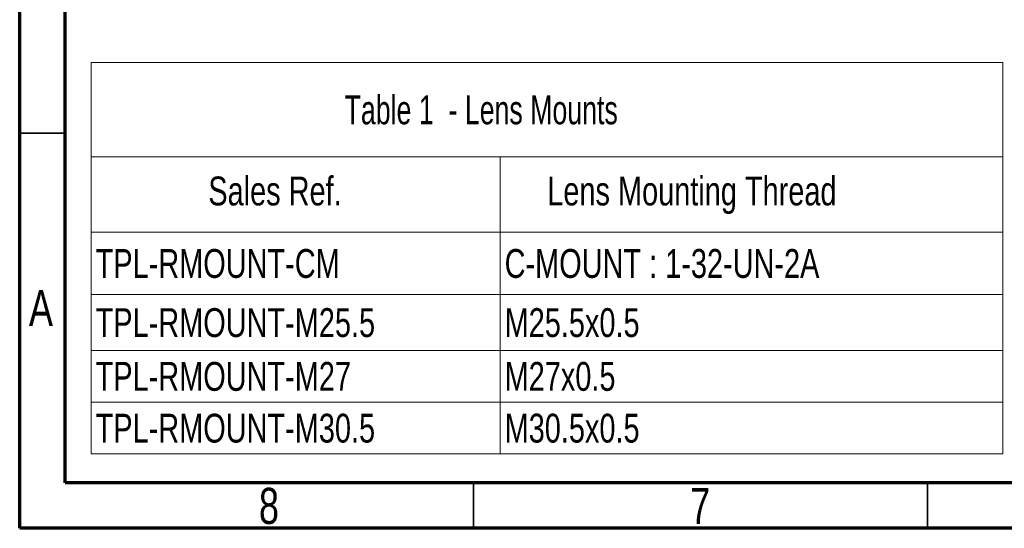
# Model space of a CAD drawing. Header units: millimetres. Extents: x 15 to 415, y 5 to 292.
# Tile 1 of 23: x 15 to 123, y 5 to 61. Entities that reach past the tile are written whole.
import ezdxf

# ---------------------------------------------------------------- set-up
doc = ezdxf.new("R2010")
doc.units = ezdxf.units.MM
doc.styles.add('SLDTEXTSTYLE0', font='TXT', dxfattribs={"width": 0.75})
doc.styles.add('SLDTEXTSTYLE2', font='TXT', dxfattribs={"width": 0.693182})

# ---------------------------------------------------------------- blocks, each defined once
blk = doc.blocks.new('SW_TABLEANNOTATION_0')
at = {"color": 0, "linetype": 'Continuous', "lineweight": 18}
for p, q in [((0, 0), (0, -10.37)), ((0, 0), (45.05, 0)), ((45.05, 0), (100.44, 0)), ((100.44, 0), (100.44, -10.37)), ((0, -10.37), (0, -18.66)), ((0, -10.37), (45.05, -10.37)), ((45.05, -10.37), (45.05, -18.66)), ((45.05, -10.37), (100.44, -10.37)), ((100.44, -10.37), (100.44, -18.66)), ((0, -18.66), (0, -25.54)), ((0, -18.66), (45.05, -18.66)), ((45.05, -18.66), (45.05, -25.54)), ((45.05, -18.66), (100.44, -18.66)), ((100.44, -18.66), (100.44, -25.54)), ((0, -25.54), (0, -31.68)), ((0, -25.54), (45.05, -25.54)), ((45.05, -25.54), (45.05, -31.68)), ((45.05, -25.54), (100.44, -25.54)), ((100.44, -25.54), (100.44, -31.68)), ((0, -31.68), (0, -37.37)), ((0, -31.68), (45.05, -31.68)), ((45.05, -31.68), (45.05, -37.37)), ((45.05, -31.68), (100.44, -31.68)), ((100.44, -31.68), (100.44, -37.37)), ((0, -37.37), (0, -43.07)), ((0, -37.37), (45.05, -37.37)), ((45.05, -37.37), (45.05, -43.07)), ((45.05, -37.37), (100.44, -37.37)), ((100.44, -37.37), (100.44, -43.07)), ((0, -43.07), (45.05, -43.07)), ((45.05, -43.07), (100.44, -43.07))]:
    blk.add_line(p, q, dxfattribs=at)
at = {"color": 0, "linetype": 'Continuous', "lineweight": 0, "char_height": 3.175, "attachment_point": 1}
for s, insert, style in [('Table 1  - Lens Mounts', (27.92, -3.61), 'SLDTEXTSTYLE2'), ('Sales Ref.', (12.91, -12.54), 'SLDTEXTSTYLE0'), ('Lens Mounting Thread', (50.25, -12.54), 'SLDTEXTSTYLE0'), ('TPL-RMOUNT-CM', (0.5, -20.52), 'SLDTEXTSTYLE0'), ('C-MOUNT : 1-32-UN-2A', (45.55, -20.52), 'SLDTEXTSTYLE0'), ('TPL-RMOUNT-M25.5', (0.5, -27.03), 'SLDTEXTSTYLE0'), ('M25.5x0.5', (45.55, -27.03), 'SLDTEXTSTYLE0'), ('TPL-RMOUNT-M27', (0.5, -32.95), 'SLDTEXTSTYLE0'), ('M27x0.5', (45.55, -32.95), 'SLDTEXTSTYLE0'), ('TPL-RMOUNT-M30.5', (0.5, -38.65), 'SLDTEXTSTYLE0'), ('M30.5x0.5', (45.55, -38.65), 'SLDTEXTSTYLE0')]:
    blk.add_mtext(s, dxfattribs=dict(at, insert=insert, style=style))

msp = doc.modelspace()

# ---------------------------------------------------------------- linework, layer by layer
at = {"color": 7, "linetype": 'Continuous', "lineweight": 70}
for p, q in [((15, 5), (15, 292)), ((20, 10), (20, 287)), ((410, 10), (20, 10)), ((415, 5), (15, 5))]:
    msp.add_line(p, q, dxfattribs=at)
at = {"color": 7, "linetype": 'Continuous', "lineweight": 35}
for p, q in [((20, 48.5), (15, 48.5)), ((65, 10), (65, 5)), ((115, 10), (115, 5))]:
    msp.add_line(p, q, dxfattribs=at)

# ---------------------------------------------------------------- block references
at = {"color": 7, "linetype": 'Continuous', "lineweight": 0}
msp.add_blockref('SW_TABLEANNOTATION_0', (22.8693, 56.2601), dxfattribs=at)

# ---------------------------------------------------------------- texts
at = {"color": 7, "linetype": 'Continuous', "lineweight": 0, "char_height": 3.9688, "attachment_point": 2, "style": 'SLDTEXTSTYLE0'}
for s, insert in [('A', (17.3397, 31.2293)), ('8', (42.46, 9.4511)), ('7', (89.96, 9.4511))]:
    msp.add_mtext(s, dxfattribs=dict(at, insert=insert))

doc.saveas('drawing.dxf')
